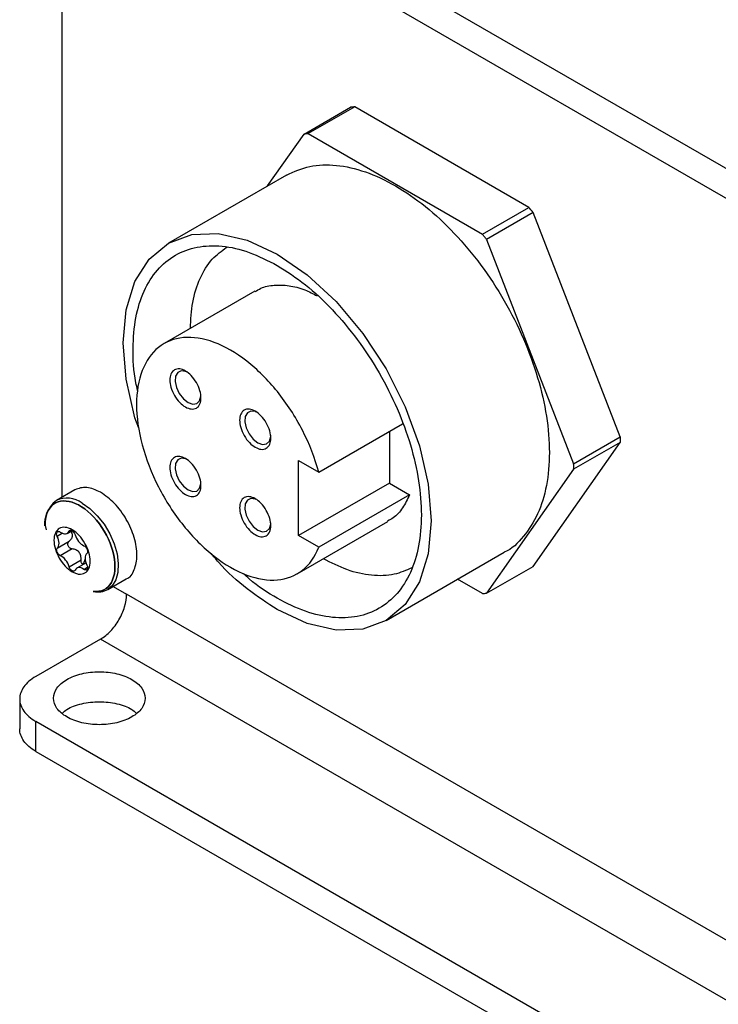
# Model space of a CAD drawing. Header units: millimetres. Extents: x 13 to 546, y 13 to 419.
# Tile 11 of 14: x 387 to 417, y 303 to 346. Entities that reach past the tile are written whole.
import ezdxf

# ---------------------------------------------------------------- set-up
doc = ezdxf.new("R2010")
doc.units = ezdxf.units.MM
doc.header["$LTSCALE"] = 2

msp = doc.modelspace()

# ---------------------------------------------------------------- linework, layer by layer
for p, q in [((448.931, 320.149), (390.089, 354.118)), ((394.671, 352.779), (445.809, 323.258)), ((388.392, 350.614), (388.392, 325.323)), ((398.965, 341.175), (400.992, 342.345)), ((401.175, 342.362), (399.148, 341.192)), ((408.769, 337.978), (401.175, 342.362)), ((397.374, 338.912), (398.965, 341.175)), ((399.148, 341.192), (406.742, 336.807)), ((398.196, 339.387), (393.044, 336.412)), ((406.742, 336.807), (408.769, 337.978)), ((408.952, 337.75), (406.925, 336.58)), ((412.749, 327.963), (408.952, 337.75)), ((406.925, 336.58), (410.722, 326.793)), ((396.816, 334.32), (392.856, 332.034)), ((399.606, 326.421), (403.263, 328.533)), ((402.686, 328.199), (402.686, 325.949)), ((410.722, 326.793), (412.749, 327.963)), ((408.952, 322.316), (412.749, 327.719)), ((412.749, 327.719), (410.722, 326.549)), ((398.726, 326.929), (399.606, 326.421)), ((398.726, 323.663), (398.726, 326.929)), ((410.722, 326.549), (406.925, 321.146)), ((388.969, 325.657), (388.157, 325.188)), ((402.686, 325.949), (398.726, 323.663)), ((402.686, 325.949), (403.565, 325.441)), ((403.565, 325.441), (399.606, 323.155)), ((388.635, 323.756), (388.839, 323.874)), ((388.764, 323.876), (388.713, 323.846)), ((398.656, 321.988), (402.616, 324.273)), ((388.429, 323.759), (388.199, 323.626)), ((399.606, 323.155), (398.726, 323.663)), ((388.199, 323.115), (388.721, 323.416)), ((388.852, 323.079), (388.33, 322.778)), ((388.713, 322.301), (389.235, 322.602)), ((389.417, 322.644), (389.323, 322.401)), ((402.541, 319.96), (407.694, 322.935)), ((389.452, 322.471), (389.054, 322.241)), ((389.358, 322.184), (389.516, 322.275)), ((406.925, 321.146), (408.952, 322.316)), ((390.397, 321.308), (391.209, 321.777)), ((406.742, 321.13), (405.655, 321.758)), ((390.631, 321.443), (391.22, 321.104)), ((444.406, 290.4), (391.22, 321.104)), ((390.089, 319.144), (387.26, 317.511)), ((444.406, 287.788), (390.089, 319.144)), ((386.557, 316.532), (386.557, 315.225)), ((438.624, 285.9), (387.26, 315.552)), ((387.26, 314.246), (387.26, 315.552)), ((387.26, 314.246), (438.624, 284.594))]:
    msp.add_line(p, q)
at = {"flags": 128}
for points in [[(391.752, 328.35), (391.587, 328.8), (391.205, 330.476), (391.076, 332.064), (391.205, 333.502), (391.587, 334.736), (392.208, 335.719), (393.043, 336.412), (394.061, 336.789), (395.222, 336.835), (396.482, 336.549), (397.792, 335.942), (399.103, 335.037), (400.363, 333.868), (401.524, 332.481), (402.542, 330.929), (403.377, 329.271), (403.998, 327.572), (404.38, 325.897), (404.509, 324.309), (404.38, 322.87), (403.998, 321.636), (403.377, 320.653), (402.542, 319.96), (401.524, 319.583), (400.363, 319.537), (399.103, 319.823), (397.792, 320.43), (397.792, 320.43)], [(393.833, 330.807), (393.797, 330.822), (393.603, 330.847), (393.449, 330.774), (393.356, 330.613), (393.337, 330.385), (393.394, 330.121), (393.519, 329.857), (393.696, 329.629), (393.9, 329.467)], [(393.9, 329.467), (394.105, 329.393), (394.282, 329.417), (394.407, 329.536), (394.464, 329.734), (394.466, 329.793)], [(396.876, 329.05), (396.84, 329.065), (396.646, 329.09), (396.492, 329.017), (396.4, 328.856), (396.381, 328.628), (396.437, 328.364), (396.563, 328.1), (396.74, 327.872), (396.944, 327.71)], [(396.944, 327.71), (397.148, 327.636), (397.325, 327.66), (397.45, 327.779), (397.507, 327.977), (397.51, 328.036)], [(393.833, 326.992), (393.797, 327.007), (393.603, 327.032), (393.449, 326.959), (393.356, 326.798), (393.337, 326.57), (393.394, 326.306), (393.519, 326.042), (393.696, 325.814), (393.901, 325.652)], [(393.901, 325.652), (394.105, 325.578), (394.282, 325.602), (394.407, 325.721), (394.464, 325.919), (394.466, 325.978)], [(396.877, 325.235), (396.84, 325.25), (396.646, 325.275), (396.492, 325.202), (396.4, 325.041), (396.381, 324.813), (396.438, 324.549), (396.563, 324.285), (396.74, 324.057), (396.944, 323.895)], [(389.277, 325.077), (389.617, 324.838), (389.942, 324.524), (390.235, 324.151), (390.484, 323.735), (390.676, 323.297), (390.803, 322.856), (390.859, 322.434), (390.84, 322.05), (390.748, 321.722), (390.588, 321.465), (390.396, 321.308)], [(396.944, 323.895), (397.148, 323.821), (397.325, 323.845), (397.45, 323.964), (397.507, 324.163), (397.51, 324.221)]]:
    msp.add_lwpolyline(points, dxfattribs=at)
for centre, radius, start, end in [((388.879, 324.216), 1.211, 126.5931, 194.4321), ((388.623, 324.183), 1.108, 53.822, 114.8307), ((389.98, 322.056), 0.856, 257.1195, 299.0795)]:
    msp.add_arc(centre, radius, start, end)
for points in [[(401.175, 342.362), (401.113, 342.358), (401.052, 342.352), (400.992, 342.345)], [(399.148, 341.192), (399.117, 341.189), (399.056, 341.185), (398.995, 341.179), (398.965, 341.175)], [(408.952, 337.75), (408.891, 337.827), (408.83, 337.902), (408.769, 337.978)], [(406.925, 336.58), (406.895, 336.618), (406.834, 336.694), (406.773, 336.77), (406.742, 336.807)], [(412.749, 327.963), (412.75, 327.881), (412.75, 327.8), (412.749, 327.719)], [(410.722, 326.549), (410.723, 326.59), (410.724, 326.67), (410.723, 326.752), (410.722, 326.793)], [(406.742, 321.13), (406.773, 321.132), (406.834, 321.137), (406.895, 321.143), (406.925, 321.146)]]:
    msp.add_open_spline(points, degree=3)
for points, knots in [([(398.196, 339.387), (398.525, 339.536), (399.181, 339.833), (400.36, 339.862), (401.626, 339.579), (402.945, 338.966), (404.264, 338.055), (405.532, 336.879), (406.7, 335.483), (407.725, 333.921), (408.565, 332.253), (409.19, 330.543), (409.575, 328.856), (409.705, 327.258), (409.574, 325.812), (409.194, 324.562), (408.552, 323.604), (408.033, 323.061), (407.694, 322.935), (407.694, 322.935)], [0, 0, 0, 0, 0.062475, 0.124975, 0.187475, 0.249975, 0.312475, 0.374975, 0.437475, 0.499975, 0.562475, 0.624975, 0.687475, 0.749975, 0.812475, 0.874975, 0.937475, 0.999975, 1, 1, 1, 1]), ([(391.703, 329.994), (391.677, 330.106), (391.525, 330.743), (391.478, 331.835), (391.584, 333.195), (391.948, 334.356), (392.532, 335.282), (393.319, 335.935), (394.277, 336.291), (395.371, 336.33), (396.558, 336.077), (397.381, 335.656), (397.792, 335.445)], [0, 0, 0, 0, 0.023192, 0.131726, 0.240261, 0.348795, 0.457329, 0.565863, 0.674397, 0.782932, 0.891466, 1, 1, 1, 1]), ([(394.004, 332.696), (394.024, 333.083), (394.066, 333.889), (394.402, 334.905), (394.899, 335.737), (395.369, 336.076), (395.59, 336.235)], [0, 0, 0, 0, 0.241833, 0.50454, 0.767247, 1, 1, 1, 1]), ([(397.792, 335.445), (398.204, 335.181), (399.027, 334.652), (400.213, 333.535), (401.307, 332.233), (402.266, 330.769), (403.053, 329.208), (403.638, 327.608), (403.998, 326.029), (404.119, 324.534), (403.998, 323.179), (403.638, 322.016), (403.053, 321.091), (402.266, 320.438), (401.307, 320.082), (400.214, 320.04), (399.026, 320.305), (397.796, 320.893), (396.873, 321.479), (396.398, 321.929), (396.314, 322.008)], [0, 0, 0, 0, 0.058093, 0.116187, 0.17428, 0.232373, 0.290467, 0.34856, 0.406653, 0.464747, 0.52284, 0.580933, 0.639027, 0.69712, 0.755213, 0.813307, 0.8714, 0.929493, 0.987587, 1, 1, 1, 1]), ([(396.827, 334.301), (396.908, 334.352), (397.154, 334.509), (397.654, 334.604), (398.3, 334.582), (398.937, 334.425), (399.355, 334.211), (399.535, 334.119)], [0, 0, 0, 0, 0.116395, 0.351666, 0.586937, 0.822209, 1, 1, 1, 1]), ([(399.606, 326.421), (399.441, 327.033), (399.198, 327.656), (398.583, 328.853), (398.212, 329.425), (397.385, 330.451), (396.93, 330.904), (395.991, 331.635), (395.507, 331.913), (394.568, 332.262), (394.114, 332.333), (393.289, 332.258), (392.918, 332.112), (392.306, 331.622), (392.064, 331.277), (391.739, 330.43), (391.655, 329.929), (391.655, 328.828), (391.739, 328.229), (392.064, 327.006), (392.306, 326.383), (392.918, 325.185), (393.289, 324.612), (394.114, 323.584), (394.568, 323.13), (395.507, 322.395), (395.991, 322.115), (396.93, 321.762), (397.385, 321.689), (398.212, 321.76), (398.583, 321.904), (399.198, 322.391), (399.441, 322.733), (399.606, 323.155)], [0, 0, 0, 0, 0.0625, 0.0625, 0.125, 0.125, 0.1875, 0.1875, 0.25, 0.25, 0.3125, 0.3125, 0.375, 0.375, 0.4375, 0.4375, 0.5, 0.5, 0.5625, 0.5625, 0.625, 0.625, 0.6875, 0.6875, 0.75, 0.75, 0.8125, 0.8125, 0.875, 0.875, 0.9375, 0.9375, 1, 1, 1, 1]), ([(393.787, 329.271), (393.702, 329.32), (393.525, 329.461), (393.294, 329.769), (393.142, 330.123), (393.092, 330.456), (393.142, 330.73), (393.294, 330.909), (393.525, 330.951), (393.787, 330.857), (394.05, 330.648), (394.281, 330.339), (394.432, 329.986), (394.482, 329.653), (394.432, 329.379), (394.281, 329.2), (394.05, 329.158), (393.873, 329.221), (393.787, 329.271)], [0, 0, 0, 0, 0.060027, 0.125, 0.189973, 0.25, 0.310027, 0.375, 0.439973, 0.5, 0.560027, 0.625, 0.689973, 0.75, 0.810027, 0.875, 0.939973, 1, 1, 1, 1]), ([(396.831, 327.514), (396.745, 327.563), (396.568, 327.704), (396.337, 328.013), (396.186, 328.366), (396.136, 328.699), (396.186, 328.973), (396.337, 329.152), (396.568, 329.194), (396.831, 329.1), (397.094, 328.891), (397.324, 328.583), (397.476, 328.229), (397.526, 327.896), (397.476, 327.622), (397.324, 327.443), (397.094, 327.401), (396.916, 327.464), (396.831, 327.514)], [0, 0, 0, 0, 0.0600271, 0.125, 0.1899729, 0.25, 0.3100271, 0.375, 0.4399729, 0.5, 0.5600271, 0.625, 0.6899729, 0.75, 0.8100271, 0.875, 0.9399729, 1, 1, 1, 1]), ([(393.787, 325.456), (393.702, 325.505), (393.525, 325.646), (393.294, 325.955), (393.142, 326.308), (393.092, 326.641), (393.142, 326.915), (393.294, 327.094), (393.525, 327.136), (393.787, 327.042), (394.05, 326.833), (394.281, 326.525), (394.432, 326.171), (394.482, 325.838), (394.432, 325.564), (394.281, 325.385), (394.05, 325.343), (393.873, 325.406), (393.787, 325.456)], [0, 0, 0, 0, 0.060027, 0.125, 0.189973, 0.25, 0.310027, 0.375, 0.439973, 0.5, 0.560027, 0.625, 0.689973, 0.75, 0.810027, 0.875, 0.939973, 1, 1, 1, 1]), ([(390.089, 325.546), (389.879, 325.642), (389.459, 325.834), (389.132, 325.716), (388.969, 325.656)], [0, 0, 0, 0, 0.500051, 1, 1, 1, 1]), ([(387.65, 324.078), (387.65, 324.507), (387.785, 324.843), (388.275, 325.206), (388.613, 325.219), (389.35, 324.906), (389.724, 324.59), (390.342, 323.756), (390.565, 323.267), (390.758, 322.327), (390.72, 321.907), (390.392, 321.327), (390.112, 321.186), (389.768, 321.22)], [0, 0, 0, 0, 0.166667, 0.166667, 0.333333, 0.333333, 0.5, 0.5, 0.666667, 0.666667, 0.833333, 0.833333, 1, 1, 1, 1]), ([(389.768, 321.22), (390.112, 321.186), (390.392, 321.327), (390.72, 321.907), (390.758, 322.327), (390.565, 323.267), (390.342, 323.756), (389.724, 324.59), (389.35, 324.906), (388.613, 325.219), (388.275, 325.206), (387.785, 324.843), (387.65, 324.507), (387.65, 324.078)], [0, 0, 0, 0, 0.166667, 0.166667, 0.333333, 0.333333, 0.5, 0.5, 0.666667, 0.666667, 0.833333, 0.833333, 1, 1, 1, 1]), ([(391.208, 321.777), (391.209, 321.777), (391.38, 321.81), (391.579, 322.156), (391.717, 322.772), (391.589, 323.571), (391.238, 324.376), (390.71, 325.104), (390.296, 325.398), (390.089, 325.546)], [0, 0, 0, 0, 0.000034, 0.166695, 0.333356, 0.500017, 0.666678, 0.833339, 1, 1, 1, 1]), ([(396.831, 323.699), (396.745, 323.748), (396.568, 323.89), (396.337, 324.198), (396.186, 324.552), (396.136, 324.884), (396.186, 325.159), (396.337, 325.338), (396.568, 325.379), (396.831, 325.285), (397.094, 325.076), (397.324, 324.768), (397.476, 324.414), (397.526, 324.081), (397.476, 323.807), (397.324, 323.628), (397.094, 323.586), (396.916, 323.65), (396.831, 323.699)], [0, 0, 0, 0, 0.060027, 0.125, 0.189973, 0.25, 0.310027, 0.375, 0.439973, 0.5, 0.560027, 0.625, 0.689973, 0.75, 0.810027, 0.875, 0.939973, 1, 1, 1, 1]), ([(403.565, 325.441), (403.471, 325.243), (403.282, 324.847), (402.945, 324.469), (402.689, 324.336), (402.605, 324.293)], [0, 0, 0, 0, 0.402259, 0.804518, 1, 1, 1, 1]), ([(388.052, 323.455), (388.052, 323.575), (388.094, 323.791), (388.27, 323.994), (388.534, 324.045), (388.845, 323.936), (389.156, 323.685), (389.419, 323.329), (389.595, 322.923), (389.657, 322.529), (389.595, 322.205), (389.419, 322.003), (389.198, 321.96), (388.999, 322.006), (388.844, 322.078), (388.688, 322.186), (388.49, 322.37), (388.269, 322.666), (388.093, 323.072), (388.052, 323.336), (388.052, 323.455)], [0, 0, 0, 0, 0.062632, 0.12505, 0.187502, 0.25001, 0.312493, 0.374927, 0.437339, 0.499756, 0.562202, 0.624706, 0.687196, 0.718475, 0.749935, 0.781301, 0.812646, 0.875061, 0.937503, 1, 1, 1, 1]), ([(388.713, 323.846), (388.724, 323.87), (388.742, 323.885), (388.789, 323.894), (388.816, 323.888), (388.872, 323.856), (388.9, 323.83), (388.946, 323.768), (388.964, 323.731), (388.975, 323.696)], [0, 0, 0, 0, 0.25, 0.25, 0.5, 0.5, 0.75, 0.75, 1, 1, 1, 1]), ([(388.199, 323.626), (388.182, 323.661), (388.172, 323.698), (388.168, 323.765), (388.175, 323.793), (388.203, 323.833), (388.224, 323.844), (388.274, 323.843), (388.302, 323.832), (388.33, 323.812)], [0, 0, 0, 0, 0.25, 0.25, 0.5, 0.5, 0.75, 0.75, 1, 1, 1, 1]), ([(388.199, 323.115), (388.247, 323.16), (388.274, 323.235), (388.274, 323.419), (388.248, 323.525), (388.199, 323.626)], [0, 0, 0, 0, 0.5, 0.5, 1, 1, 1, 1]), ([(388.33, 323.812), (388.408, 323.755), (388.49, 323.726), (388.628, 323.739), (388.683, 323.779), (388.713, 323.846)], [0, 0, 0, 0, 0.5, 0.5, 1, 1, 1, 1]), ([(388.721, 323.416), (388.758, 323.451), (388.816, 323.504), (388.854, 323.594), (388.864, 323.665), (388.853, 323.736), (388.831, 323.798), (388.801, 323.832), (388.789, 323.845)], [0, 0, 0, 0, 0.300233, 0.455188, 0.601241, 0.747207, 0.902129, 1, 1, 1, 1]), ([(388.975, 323.696), (389.005, 323.593), (389.06, 323.489), (389.198, 323.318), (389.28, 323.252), (389.358, 323.218)], [0, 0, 0, 0, 0.5, 0.5, 1, 1, 1, 1]), ([(388.33, 322.778), (388.302, 322.79), (388.274, 322.811), (388.224, 322.869), (388.203, 322.904), (388.175, 322.975), (388.168, 323.012), (388.172, 323.074), (388.182, 323.099), (388.199, 323.115)], [0, 0, 0, 0, 0.25, 0.25, 0.5, 0.5, 0.75, 0.75, 1, 1, 1, 1]), ([(388.852, 323.079), (388.838, 323.081), (388.811, 323.085), (388.772, 323.101), (388.732, 323.126), (388.693, 323.164), (388.665, 323.215), (388.652, 323.269), (388.657, 323.325), (388.679, 323.377), (388.707, 323.403), (388.721, 323.416)], [0, 0, 0, 0, 0.089161, 0.175775, 0.262633, 0.383096, 0.500986, 0.616208, 0.734158, 0.865853, 1, 1, 1, 1]), ([(389.235, 322.602), (389.236, 322.623), (389.237, 322.664), (389.232, 322.722), (389.214, 322.816), (389.157, 322.941), (389.041, 323.027), (388.936, 323.067), (388.881, 323.075), (388.852, 323.079)], [0, 0, 0, 0, 0.0908407, 0.1743784, 0.2508468, 0.4997863, 0.7486254, 0.866163, 1, 1, 1, 1]), ([(389.358, 323.218), (389.386, 323.207), (389.414, 323.185), (389.464, 323.128), (389.485, 323.093), (389.513, 323.021), (389.52, 322.985), (389.516, 322.923), (389.506, 322.897), (389.489, 322.882)], [0, 0, 0, 0, 0.25, 0.25, 0.5, 0.5, 0.75, 0.75, 1, 1, 1, 1]), ([(388.713, 322.301), (388.683, 322.403), (388.628, 322.507), (388.491, 322.678), (388.409, 322.744), (388.33, 322.778)], [0, 0, 0, 0, 0.5, 0.5, 1, 1, 1, 1]), ([(389.323, 322.401), (389.314, 322.407), (389.297, 322.418), (389.274, 322.444), (389.253, 322.483), (389.235, 322.536), (389.235, 322.58), (389.235, 322.602)], [0, 0, 0, 0, 0.154237, 0.308784, 0.467786, 0.731448, 1, 1, 1, 1]), ([(389.489, 322.882), (389.441, 322.837), (389.414, 322.761), (389.414, 322.578), (389.441, 322.471), (389.489, 322.37)], [0, 0, 0, 0, 0.5, 0.5, 1, 1, 1, 1]), ([(397.792, 320.43), (397.355, 320.716), (396.479, 321.287), (395.502, 322.156), (395.017, 322.748), (394.915, 322.872)], [0, 0, 0, 0, 0.441589, 0.883178, 1, 1, 1, 1]), ([(403.661, 322.254), (403.413, 322.142), (402.885, 321.905), (401.917, 321.89), (400.868, 322.107), (400.149, 322.474), (399.803, 322.65)], [0, 0, 0, 0, 0.232579, 0.495268, 0.757956, 1, 1, 1, 1]), ([(388.975, 322.15), (388.964, 322.126), (388.946, 322.111), (388.9, 322.102), (388.872, 322.108), (388.816, 322.14), (388.789, 322.166), (388.742, 322.228), (388.724, 322.265), (388.713, 322.301)], [0, 0, 0, 0, 0.25, 0.25, 0.5, 0.5, 0.75, 0.75, 1, 1, 1, 1]), ([(389.358, 322.184), (389.28, 322.242), (389.198, 322.27), (389.06, 322.258), (389.005, 322.217), (388.975, 322.15)], [0, 0, 0, 0, 0.5, 0.5, 1, 1, 1, 1]), ([(389.489, 322.37), (389.506, 322.335), (389.516, 322.298), (389.52, 322.232), (389.513, 322.203), (389.485, 322.163), (389.464, 322.153), (389.415, 322.153), (389.386, 322.164), (389.358, 322.184)], [0, 0, 0, 0, 0.25, 0.25, 0.5, 0.5, 0.75, 0.75, 1, 1, 1, 1]), ([(390.089, 319.144), (390.237, 319.23), (390.385, 319.349), (390.658, 319.638), (390.784, 319.807), (390.993, 320.17), (391.077, 320.363), (391.191, 320.745), (391.22, 320.933), (391.22, 321.104)], [0, 0, 0, 0, 0.25, 0.25, 0.5, 0.5, 0.75, 0.75, 1, 1, 1, 1]), ([(387.26, 317.511), (387.038, 317.383), (386.86, 317.229), (386.62, 316.894), (386.557, 316.713), (386.557, 316.35), (386.62, 316.169), (386.86, 315.834), (387.038, 315.68), (387.26, 315.552)], [0, 0, 0, 0, 0.25, 0.25, 0.5, 0.5, 0.75, 0.75, 1, 1, 1, 1]), ([(388.618, 315.748), (388.803, 315.641), (389.025, 315.555), (389.509, 315.44), (389.77, 315.41), (390.294, 315.41), (390.556, 315.44), (391.039, 315.555), (391.261, 315.641), (391.631, 315.855), (391.78, 315.983), (391.98, 316.262), (392.032, 316.413), (392.032, 316.715), (391.98, 316.867), (391.78, 317.146), (391.631, 317.274), (391.261, 317.488), (391.039, 317.573), (390.556, 317.689), (390.294, 317.719), (389.77, 317.719), (389.509, 317.689), (389.025, 317.573), (388.803, 317.488), (388.433, 317.274), (388.284, 317.146), (388.084, 316.867), (388.032, 316.715), (388.032, 316.413), (388.084, 316.262), (388.284, 315.983), (388.433, 315.855), (388.618, 315.748)], [0, 0, 0, 0, 0.0625, 0.0625, 0.125, 0.125, 0.1875, 0.1875, 0.25, 0.25, 0.3125, 0.3125, 0.375, 0.375, 0.4375, 0.4375, 0.5, 0.5, 0.5625, 0.5625, 0.625, 0.625, 0.6875, 0.6875, 0.75, 0.75, 0.8125, 0.8125, 0.875, 0.875, 0.9375, 0.9375, 1, 1, 1, 1]), ([(388.429, 315.911), (388.487, 315.968), (388.68, 316.154), (389.255, 316.348), (390.032, 316.444), (390.809, 316.348), (391.384, 316.154), (391.577, 315.968), (391.635, 315.911)], [0, 0, 0, 0, 0.089429, 0.294715, 0.5, 0.705285, 0.910571, 1, 1, 1, 1]), ([(387.26, 314.246), (387.038, 314.374), (386.86, 314.527), (386.62, 314.863), (386.557, 315.044), (386.557, 315.225)], [0, 0, 0, 0, 0.5, 0.5, 1, 1, 1, 1])]:
    msp.add_open_spline(points, degree=3, knots=knots)

doc.saveas('drawing.dxf')
